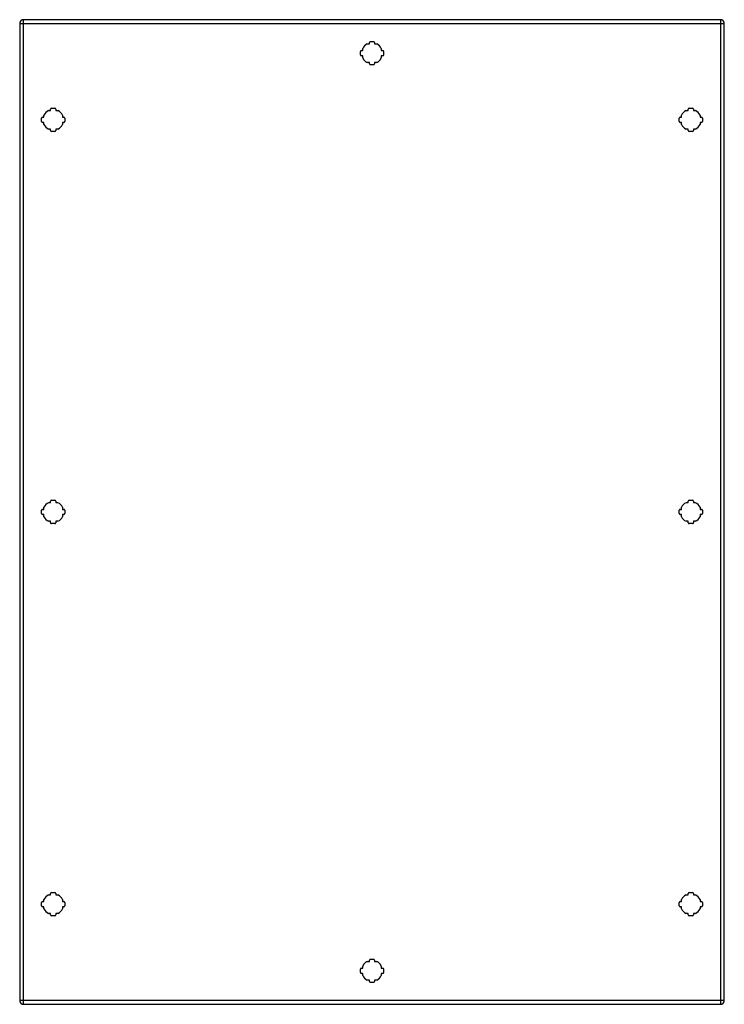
# Model space of a CAD drawing. Header units: inches. Extents: x 45.7 to 75.6, y 11.1 to 52.9.
import ezdxf

# ---------------------------------------------------------------- set-up
doc = ezdxf.new("R2010")
doc.units = ezdxf.units.IN
doc.header["$MEASUREMENT"] = 0
doc.layers.add('Visible Edges(ANSI)', color=7, linetype='Continuous', lineweight=25)
doc.layers.add('Visible Tangent Edges(ANSI)', color=7, linetype='Continuous', lineweight=25)

msp = doc.modelspace()

# ---------------------------------------------------------------- linework, layer by layer
at = {"layer": 'Visible Edges(ANSI)'}
for p, q in [((45.671, 52.709), (45.671, 11.228)), ((75.428, 52.87), (45.832, 52.87)), ((75.589, 11.228), (75.589, 52.709)), ((60.431, 51.842), (60.52, 51.842)), ((60.52, 51.842), (60.52, 51.902)), ((60.559, 51.941), (60.701, 51.941)), ((60.74, 51.902), (60.74, 51.842)), ((60.74, 51.842), (60.829, 51.842)), ((60.135, 51.375), (60.135, 51.517)), ((60.174, 51.556), (60.234, 51.556)), ((60.234, 51.556), (60.234, 51.645)), ((61.026, 51.645), (61.026, 51.556)), ((61.026, 51.556), (61.086, 51.556)), ((61.125, 51.517), (61.125, 51.375)), ((60.234, 51.336), (60.174, 51.336)), ((60.234, 51.247), (60.234, 51.336)), ((60.52, 51.05), (60.431, 51.05)), ((60.52, 50.99), (60.52, 51.05)), ((60.829, 51.05), (60.74, 51.05)), ((60.74, 51.05), (60.74, 50.99)), ((61.086, 51.336), (61.026, 51.336)), ((61.026, 51.336), (61.026, 51.247)), ((60.701, 50.951), (60.559, 50.951)), ((46.896, 49.016), (46.985, 49.016)), ((46.985, 49.016), (46.985, 49.076)), ((47.024, 49.115), (47.166, 49.115)), ((47.205, 49.076), (47.205, 49.016)), ((47.205, 49.016), (47.294, 49.016)), ((73.966, 49.016), (74.055, 49.016)), ((74.055, 49.016), (74.055, 49.076)), ((74.094, 49.115), (74.236, 49.115)), ((74.275, 49.076), (74.275, 49.016)), ((74.275, 49.016), (74.364, 49.016)), ((46.6, 48.549), (46.6, 48.691)), ((46.639, 48.73), (46.699, 48.73)), ((46.699, 48.51), (46.639, 48.51)), ((46.699, 48.73), (46.699, 48.819)), ((46.699, 48.421), (46.699, 48.51)), ((47.491, 48.819), (47.491, 48.73)), ((47.491, 48.73), (47.551, 48.73)), ((47.491, 48.51), (47.491, 48.421)), ((47.551, 48.51), (47.491, 48.51)), ((47.59, 48.691), (47.59, 48.549)), ((73.67, 48.549), (73.67, 48.691)), ((73.709, 48.73), (73.769, 48.73)), ((73.769, 48.51), (73.709, 48.51)), ((73.769, 48.73), (73.769, 48.819)), ((73.769, 48.421), (73.769, 48.51)), ((74.561, 48.819), (74.561, 48.73)), ((74.561, 48.73), (74.621, 48.73)), ((74.621, 48.51), (74.561, 48.51)), ((74.561, 48.51), (74.561, 48.421)), ((74.66, 48.691), (74.66, 48.549)), ((46.985, 48.224), (46.896, 48.224)), ((46.985, 48.164), (46.985, 48.224)), ((47.166, 48.125), (47.024, 48.125)), ((47.294, 48.224), (47.205, 48.224)), ((47.205, 48.224), (47.205, 48.164)), ((74.055, 48.224), (73.966, 48.224)), ((74.055, 48.164), (74.055, 48.224)), ((74.236, 48.125), (74.094, 48.125)), ((74.364, 48.224), (74.275, 48.224)), ((74.275, 48.224), (74.275, 48.164)), ((46.896, 32.365), (46.985, 32.365)), ((46.985, 32.365), (46.985, 32.425)), ((47.024, 32.464), (47.166, 32.464)), ((47.205, 32.425), (47.205, 32.365)), ((47.205, 32.365), (47.294, 32.365)), ((73.966, 32.365), (74.055, 32.365)), ((74.055, 32.365), (74.055, 32.425)), ((74.094, 32.464), (74.236, 32.464)), ((74.275, 32.425), (74.275, 32.365)), ((74.275, 32.365), (74.364, 32.365)), ((46.6, 31.898), (46.6, 32.04)), ((46.639, 32.079), (46.699, 32.079)), ((46.699, 31.859), (46.639, 31.859)), ((46.699, 32.079), (46.699, 32.168)), ((46.699, 31.77), (46.699, 31.859)), ((47.491, 32.168), (47.491, 32.079)), ((47.491, 32.079), (47.551, 32.079)), ((47.491, 31.859), (47.491, 31.77)), ((47.551, 31.859), (47.491, 31.859)), ((47.59, 32.04), (47.59, 31.898)), ((73.67, 31.898), (73.67, 32.04)), ((73.709, 32.079), (73.769, 32.079)), ((73.769, 31.859), (73.709, 31.859)), ((73.769, 32.079), (73.769, 32.168)), ((73.769, 31.77), (73.769, 31.859)), ((74.561, 32.168), (74.561, 32.079)), ((74.561, 32.079), (74.621, 32.079)), ((74.621, 31.859), (74.561, 31.859)), ((74.561, 31.859), (74.561, 31.77)), ((74.66, 32.04), (74.66, 31.898)), ((46.985, 31.573), (46.896, 31.573)), ((46.985, 31.513), (46.985, 31.573)), ((47.166, 31.474), (47.024, 31.474)), ((47.294, 31.573), (47.205, 31.573)), ((47.205, 31.573), (47.205, 31.513)), ((74.055, 31.573), (73.966, 31.573)), ((74.055, 31.513), (74.055, 31.573)), ((74.236, 31.474), (74.094, 31.474)), ((74.364, 31.573), (74.275, 31.573)), ((74.275, 31.573), (74.275, 31.513)), ((46.699, 15.427), (46.699, 15.516)), ((46.896, 15.713), (46.985, 15.713)), ((46.985, 15.713), (46.985, 15.773)), ((47.024, 15.812), (47.166, 15.812)), ((47.205, 15.773), (47.205, 15.713)), ((47.205, 15.713), (47.294, 15.713)), ((47.491, 15.516), (47.491, 15.427)), ((73.769, 15.427), (73.769, 15.516)), ((73.966, 15.713), (74.055, 15.713)), ((74.055, 15.713), (74.055, 15.773)), ((74.094, 15.812), (74.236, 15.812)), ((74.275, 15.773), (74.275, 15.713)), ((74.275, 15.713), (74.364, 15.713)), ((74.561, 15.516), (74.561, 15.427)), ((46.6, 15.246), (46.6, 15.388)), ((46.639, 15.427), (46.699, 15.427)), ((46.699, 15.207), (46.639, 15.207)), ((46.699, 15.118), (46.699, 15.207)), ((47.491, 15.427), (47.551, 15.427)), ((47.491, 15.207), (47.491, 15.118)), ((47.551, 15.207), (47.491, 15.207)), ((47.59, 15.388), (47.59, 15.246)), ((73.67, 15.246), (73.67, 15.388)), ((73.709, 15.427), (73.769, 15.427)), ((73.769, 15.207), (73.709, 15.207)), ((73.769, 15.118), (73.769, 15.207)), ((74.561, 15.427), (74.621, 15.427)), ((74.621, 15.207), (74.561, 15.207)), ((74.561, 15.207), (74.561, 15.118)), ((74.66, 15.388), (74.66, 15.246)), ((46.985, 14.921), (46.896, 14.921)), ((46.985, 14.861), (46.985, 14.921)), ((47.166, 14.822), (47.024, 14.822)), ((47.294, 14.921), (47.205, 14.921)), ((47.205, 14.921), (47.205, 14.861)), ((74.055, 14.921), (73.966, 14.921)), ((74.055, 14.861), (74.055, 14.921)), ((74.236, 14.822), (74.094, 14.822)), ((74.364, 14.921), (74.275, 14.921)), ((74.275, 14.921), (74.275, 14.861)), ((60.559, 12.986), (60.701, 12.986)), ((60.135, 12.42), (60.135, 12.562)), ((60.174, 12.601), (60.234, 12.601)), ((60.234, 12.601), (60.234, 12.69)), ((60.431, 12.887), (60.52, 12.887)), ((60.52, 12.887), (60.52, 12.947)), ((60.74, 12.947), (60.74, 12.887)), ((60.74, 12.887), (60.829, 12.887)), ((61.026, 12.69), (61.026, 12.601)), ((61.026, 12.601), (61.086, 12.601)), ((61.125, 12.562), (61.125, 12.42)), ((60.234, 12.381), (60.174, 12.381)), ((60.234, 12.292), (60.234, 12.381)), ((61.026, 12.381), (61.026, 12.292)), ((61.086, 12.381), (61.026, 12.381)), ((60.52, 12.095), (60.431, 12.095)), ((60.52, 12.035), (60.52, 12.095)), ((60.701, 11.996), (60.559, 11.996)), ((60.829, 12.095), (60.74, 12.095)), ((60.74, 12.095), (60.74, 12.035)), ((45.832, 11.067), (75.428, 11.067))]:
    msp.add_line(p, q, dxfattribs=at)
for centre, radius, start, end in [((45.832, 52.709), 0.161, 90, 180), ((75.428, 52.709), 0.161, 0, 90), ((60.63, 51.446), 0.443, 116.7049, 153.2951), ((60.559, 51.902), 0.0394, 90, 180), ((60.701, 51.902), 0.0394, 0, 90), ((60.63, 51.446), 0.443, 26.7049, 63.2951), ((60.174, 51.517), 0.0394, 90, 180), ((61.086, 51.517), 0.0394, 0, 90), ((60.174, 51.375), 0.0394, 180, 270), ((60.63, 51.446), 0.443, 206.7049, 243.2951), ((60.63, 51.446), 0.443, 296.7049, 333.2951), ((61.086, 51.375), 0.0394, 270, 0), ((60.559, 50.99), 0.0394, 180, 270), ((60.701, 50.99), 0.0394, 270, 0), ((47.095, 48.62), 0.443, 116.7049, 153.2951), ((47.024, 49.076), 0.0394, 90, 180), ((47.166, 49.076), 0.0394, 0, 90), ((47.095, 48.62), 0.443, 26.7049, 63.2951), ((74.165, 48.62), 0.443, 116.7049, 153.2951), ((74.094, 49.076), 0.0394, 90, 180), ((74.236, 49.076), 0.0394, 0, 90), ((74.165, 48.62), 0.443, 26.7049, 63.2951), ((46.639, 48.691), 0.0394, 90, 180), ((46.639, 48.549), 0.0394, 180, 270), ((47.551, 48.691), 0.0394, 0, 90), ((47.551, 48.549), 0.0394, 270, 0), ((73.709, 48.691), 0.0394, 90, 180), ((73.709, 48.549), 0.0394, 180, 270), ((74.621, 48.691), 0.0394, 0, 90), ((74.621, 48.549), 0.0394, 270, 0), ((47.095, 48.62), 0.443, 206.7049, 243.2951), ((47.024, 48.164), 0.0394, 180, 270), ((47.166, 48.164), 0.0394, 270, 0), ((47.095, 48.62), 0.443, 296.7049, 333.2951), ((74.165, 48.62), 0.443, 206.7049, 243.2951), ((74.094, 48.164), 0.0394, 180, 270), ((74.236, 48.164), 0.0394, 270, 0), ((74.165, 48.62), 0.443, 296.7049, 333.2951), ((47.095, 31.969), 0.443, 116.7049, 153.2951), ((47.024, 32.425), 0.0394, 90, 180), ((47.166, 32.425), 0.0394, 0, 90), ((47.095, 31.969), 0.443, 26.7049, 63.2951), ((74.165, 31.969), 0.443, 116.7049, 153.2951), ((74.094, 32.425), 0.0394, 90, 180), ((74.236, 32.425), 0.0394, 0, 90), ((74.165, 31.969), 0.443, 26.7049, 63.2951), ((46.639, 32.04), 0.0394, 90, 180), ((46.639, 31.898), 0.0394, 180, 270), ((47.551, 32.04), 0.0394, 0, 90), ((47.551, 31.898), 0.0394, 270, 0), ((73.709, 32.04), 0.0394, 90, 180), ((73.709, 31.898), 0.0394, 180, 270), ((74.621, 32.04), 0.0394, 0, 90), ((74.621, 31.898), 0.0394, 270, 0), ((47.095, 31.969), 0.443, 206.7049, 243.2951), ((47.024, 31.513), 0.0394, 180, 270), ((47.166, 31.513), 0.0394, 270, 0), ((47.095, 31.969), 0.443, 296.7049, 333.2951), ((74.165, 31.969), 0.443, 206.7049, 243.2951), ((74.094, 31.513), 0.0394, 180, 270), ((74.236, 31.513), 0.0394, 270, 0), ((74.165, 31.969), 0.443, 296.7049, 333.2951), ((47.095, 15.317), 0.443, 116.7049, 153.2951), ((47.024, 15.773), 0.0394, 90, 180), ((47.166, 15.773), 0.0394, 0, 90), ((47.095, 15.317), 0.443, 26.7049, 63.2951), ((74.165, 15.317), 0.443, 116.7049, 153.2951), ((74.094, 15.773), 0.0394, 90, 180), ((74.236, 15.773), 0.0394, 0, 90), ((74.165, 15.317), 0.443, 26.7049, 63.2951), ((46.639, 15.388), 0.0394, 90, 180), ((46.639, 15.246), 0.0394, 180, 270), ((47.095, 15.317), 0.443, 206.7049, 243.2951), ((47.095, 15.317), 0.443, 296.7049, 333.2951), ((47.551, 15.388), 0.0394, 0, 90), ((47.551, 15.246), 0.0394, 270, 0), ((73.709, 15.388), 0.0394, 90, 180), ((73.709, 15.246), 0.0394, 180, 270), ((74.165, 15.317), 0.443, 206.7049, 243.2951), ((74.165, 15.317), 0.443, 296.7049, 333.2951), ((74.621, 15.388), 0.0394, 0, 90), ((74.621, 15.246), 0.0394, 270, 0), ((47.024, 14.861), 0.0394, 180, 270), ((47.166, 14.861), 0.0394, 270, 0), ((74.094, 14.861), 0.0394, 180, 270), ((74.236, 14.861), 0.0394, 270, 0), ((60.559, 12.947), 0.0394, 90, 180), ((60.701, 12.947), 0.0394, 0, 90), ((60.174, 12.562), 0.0394, 90, 180), ((60.63, 12.491), 0.443, 116.7049, 153.2951), ((60.63, 12.491), 0.443, 26.7049, 63.2951), ((61.086, 12.562), 0.0394, 0, 90), ((60.174, 12.42), 0.0394, 180, 270), ((60.63, 12.491), 0.443, 206.7049, 243.2951), ((60.63, 12.491), 0.443, 296.7049, 333.2951), ((61.086, 12.42), 0.0394, 270, 0), ((60.559, 12.035), 0.0394, 180, 270), ((60.701, 12.035), 0.0394, 270, 0), ((45.832, 11.228), 0.161, 180, 270), ((75.428, 11.228), 0.161, 270, 0)]:
    msp.add_arc(centre, radius, start, end, dxfattribs=at)
at = {"layer": 'Visible Tangent Edges(ANSI)'}
for p, q in [((45.671, 52.709), (45.832, 52.709)), ((45.832, 52.709), (45.832, 52.87)), ((45.832, 52.709), (75.428, 52.709)), ((45.832, 11.228), (45.832, 52.709)), ((75.428, 52.87), (75.428, 52.709)), ((75.428, 52.709), (75.589, 52.709)), ((75.428, 52.709), (75.428, 11.228)), ((45.832, 11.228), (45.671, 11.228)), ((45.832, 11.067), (45.832, 11.228)), ((75.428, 11.228), (45.832, 11.228)), ((75.428, 11.228), (75.428, 11.067)), ((75.589, 11.228), (75.428, 11.228))]:
    msp.add_line(p, q, dxfattribs=at)

doc.saveas('drawing.dxf')
